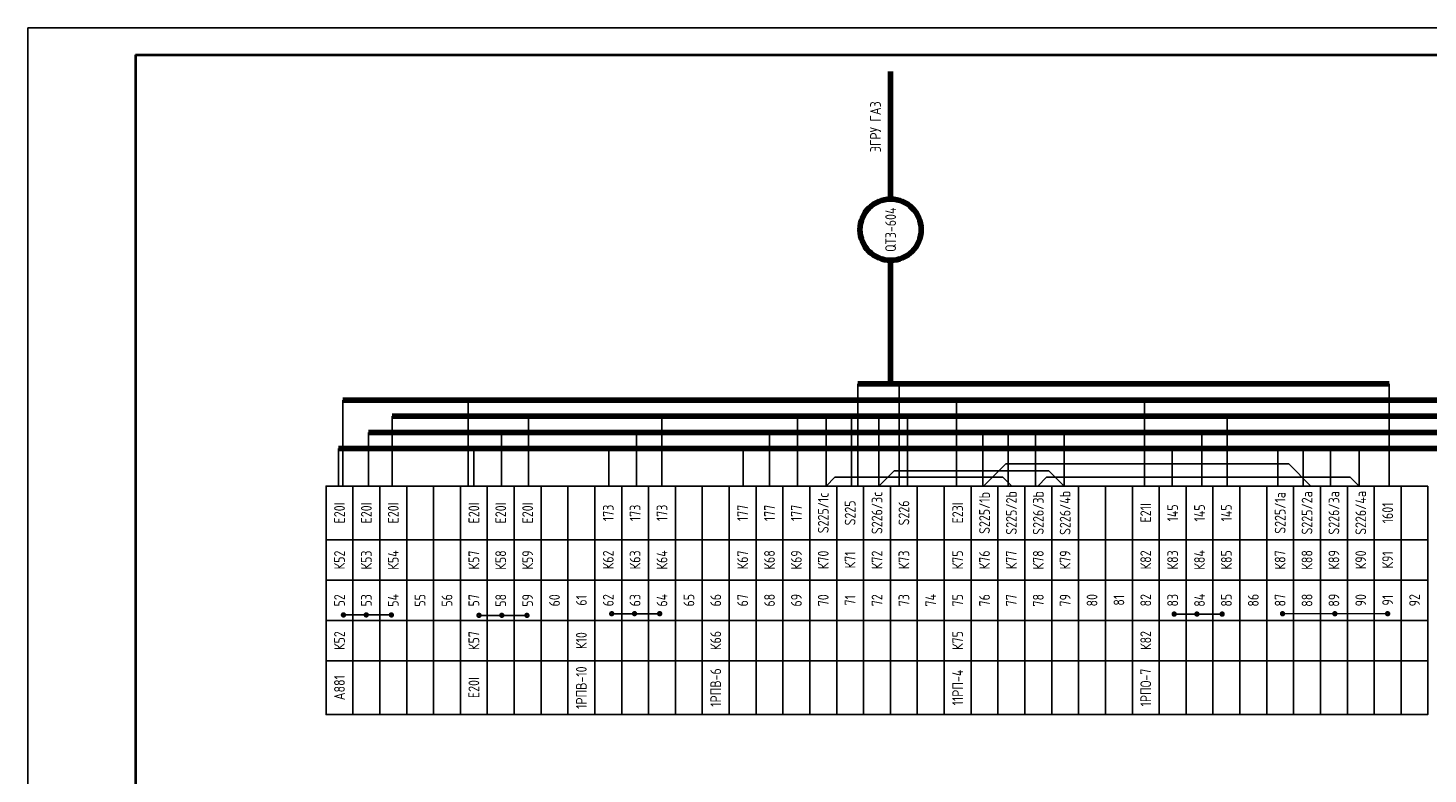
# Model space of a CAD drawing. Header units: millimetres. Extents: x 3972 to 7513, y 1417 to 2199.
# Tile 4 of 19: x 4843 to 5104, y 1937 to 2076. Entities that reach past the tile are written whole.
import ezdxf

# ---------------------------------------------------------------- set-up
doc = ezdxf.new("R2010")
doc.units = ezdxf.units.MM
doc.styles.add('SIMPLEX', font='GOST.ttf', dxfattribs={"height": 5})

msp = doc.modelspace()

# ---------------------------------------------------------------- linework, layer by layer
for p, q in [((4843.19, 1778.56), (4843.19, 2075.61)), ((4843.19, 2075.61), (5263.2, 2075.61)), ((4843.19, 1778.56), (4843.19, 2075.61)), ((4997.55, 1990.36), (4997.55, 2009.36)), ((5005.25, 1990.36), (5005.25, 2009.36)), ((5096.39, 1990.36), (5096.39, 2009.36)), ((4901.74, 1990.34), (4901.74, 2006.36)), ((4925.06, 1990.34), (4925.06, 2006.36)), ((5015.94, 1990.36), (5015.94, 2006.39)), ((5050.93, 1990.36), (5050.93, 2006.39)), ((4910.95, 2003.34), (4910.95, 1990.34)), ((4936.32, 2003.34), (4936.32, 1990.34)), ((4961.12, 2003.36), (4961.12, 1990.36)), ((4986.35, 2003.36), (4986.35, 1990.36)), ((4991.69, 1990.36), (4991.69, 2003.35)), ((4996.38, 1990.36), (4996.38, 2003.35)), ((5001.46, 1990.36), (5001.46, 2003.35)), ((5006.79, 1990.36), (5006.79, 2003.35)), ((5066.3, 2003.36), (5066.3, 1990.36)), ((4906.55, 2000.34), (4906.55, 1990.34)), ((4931.25, 2000.34), (4931.25, 1990.34)), ((4956.37, 2000.36), (4956.37, 1990.36)), ((4981.15, 2000.36), (4981.15, 1990.36)), ((5020.83, 1990.36), (5020.83, 2000.35)), ((5025.53, 1990.36), (5025.53, 2000.35)), ((5030.6, 1990.36), (5030.6, 2000.35)), ((5035.94, 1990.36), (5035.94, 2000.35)), ((5061.58, 2000.36), (5061.58, 1990.36)), ((4900.96, 1997.34), (4900.96, 1990.34)), ((4926.14, 1997.34), (4926.14, 1990.34)), ((4951.22, 1997.36), (4951.22, 1990.36)), ((4976.22, 1997.36), (4976.22, 1990.36)), ((5056.04, 1997.36), (5056.04, 1990.36)), ((5075.71, 1990.36), (5075.71, 1997.36)), ((5080.4, 1990.36), (5080.4, 1997.36)), ((5085.48, 1990.36), (5085.48, 1997.36)), ((5090.81, 1990.36), (5090.81, 1997.36)), ((5001.46, 1990.36), (5004.31, 1993.22)), ((5004.31, 1993.22), (5033.09, 1993.22)), ((5020.98, 1990.36), (5025.12, 1994.5)), ((5025.12, 1994.5), (5077.73, 1994.5)), ((5033.09, 1993.22), (5035.94, 1990.36)), ((5077.73, 1994.5), (5081.86, 1990.36)), ((4991.69, 1990.36), (4993.32, 1991.99)), ((4993.32, 1991.99), (5024.57, 1991.99)), ((5024.57, 1991.99), (5026.2, 1990.36)), ((5031.05, 1990.36), (5032.68, 1991.99)), ((5032.68, 1991.99), (5089.18, 1991.99)), ((5034.31, 1991.99), (5035.94, 1990.36)), ((5089.18, 1991.99), (5090.81, 1990.36)), ((4951.78, 1966.6), (4960.7, 1966.6)), ((5056.42, 1966.53), (5065.34, 1966.53)), ((5076.58, 1966.6), (5096.13, 1966.61)), ((4901.87, 1966.37), (4910.79, 1966.37)), ((4927.1, 1966.29), (4936.02, 1966.29))]:
    msp.add_line(p, q)
at = {"lineweight": 40}
msp.add_line((4863.19, 2070.61), (5258.29, 2070.61), dxfattribs=at)
at = {"linetype": 'Continuous', "lineweight": 40}
msp.add_line((4863.19, 2070.61), (4863.19, 1783.61), dxfattribs=at)
at = {"lineweight": 80}
for p, q in [((5003.67, 2043.77), (5003.67, 2067.52)), ((5003.67, 2009.36), (5003.67, 2032.37)), ((4997.55, 2009.36), (5096.39, 2009.36)), ((5167.37, 2006.36), (4901.74, 2006.36)), ((5164.37, 2003.36), (4910.95, 2003.34)), ((5161.37, 2000.36), (4906.55, 2000.34)), ((5158.37, 1997.36), (4900.96, 1997.34))]:
    msp.add_line(p, q, dxfattribs=at)
for points in [[(4903.64, 1990.34), (4903.64, 1980.34), (4898.64, 1980.34), (4898.64, 1990.34)], [(4908.64, 1990.34), (4908.64, 1980.34), (4903.64, 1980.34), (4903.64, 1990.34)], [(4913.64, 1990.34), (4913.64, 1980.34), (4908.64, 1980.34), (4908.64, 1990.34)], [(4918.64, 1990.34), (4918.64, 1980.34), (4913.64, 1980.34), (4913.64, 1990.34)], [(4923.64, 1990.34), (4923.64, 1980.34), (4918.64, 1980.34), (4918.64, 1990.34)], [(4928.64, 1990.34), (4928.64, 1980.34), (4923.64, 1980.34), (4923.64, 1990.34)], [(4928.64, 1990.34), (4928.64, 1980.34), (4923.64, 1980.34), (4923.64, 1990.34)], [(4933.64, 1990.34), (4933.64, 1980.34), (4928.64, 1980.34), (4928.64, 1990.34)], [(4938.64, 1990.34), (4938.64, 1980.34), (4933.64, 1980.34), (4933.64, 1990.34)], [(4943.64, 1990.34), (4943.64, 1980.34), (4938.64, 1980.34), (4938.64, 1990.34)], [(4948.64, 1990.34), (4948.64, 1980.34), (4943.64, 1980.34), (4943.64, 1990.34)], [(4953.64, 1990.36), (4953.64, 1980.36), (4948.64, 1980.36), (4948.64, 1990.36)], [(4958.64, 1990.36), (4958.64, 1980.36), (4953.64, 1980.36), (4953.64, 1990.36)], [(4958.64, 1990.36), (4958.64, 1980.36), (4953.64, 1980.36), (4953.64, 1990.36)], [(4963.64, 1990.36), (4963.64, 1980.36), (4958.64, 1980.36), (4958.64, 1990.36)], [(4968.64, 1990.36), (4968.64, 1980.36), (4963.64, 1980.36), (4963.64, 1990.36)], [(4973.64, 1990.36), (4973.64, 1980.36), (4968.64, 1980.36), (4968.64, 1990.36)], [(4978.64, 1990.36), (4978.64, 1980.36), (4973.64, 1980.36), (4973.64, 1990.36)], [(4983.64, 1990.36), (4983.64, 1980.36), (4978.64, 1980.36), (4978.64, 1990.36)], [(4988.64, 1990.36), (4988.64, 1980.36), (4983.64, 1980.36), (4983.64, 1990.36)], [(4988.64, 1990.36), (4988.64, 1980.36), (4983.64, 1980.36), (4983.64, 1990.36)], [(4993.64, 1990.36), (4993.64, 1980.36), (4988.64, 1980.36), (4988.64, 1990.36)], [(4998.64, 1990.36), (4998.64, 1980.36), (4993.64, 1980.36), (4993.64, 1990.36)], [(4998.64, 1990.36), (4998.64, 1980.36), (4993.64, 1980.36), (4993.64, 1990.36)], [(5003.64, 1990.36), (5003.64, 1980.36), (4998.64, 1980.36), (4998.64, 1990.36)], [(5008.64, 1990.36), (5008.64, 1980.36), (5003.64, 1980.36), (5003.64, 1990.36)], [(5013.64, 1990.36), (5013.64, 1980.36), (5008.64, 1980.36), (5008.64, 1990.36)], [(5018.64, 1990.36), (5018.64, 1980.36), (5013.64, 1980.36), (5013.64, 1990.36)], [(5023.64, 1990.36), (5023.64, 1980.36), (5018.64, 1980.36), (5018.64, 1990.36)], [(5028.64, 1990.36), (5028.64, 1980.36), (5023.64, 1980.36), (5023.64, 1990.36)], [(5033.64, 1990.36), (5033.64, 1980.36), (5028.64, 1980.36), (5028.64, 1990.36)], [(5038.64, 1990.36), (5038.64, 1980.36), (5033.64, 1980.36), (5033.64, 1990.36)], [(5043.64, 1990.36), (5043.64, 1980.36), (5038.64, 1980.36), (5038.64, 1990.36)], [(5048.64, 1990.36), (5048.64, 1980.36), (5043.64, 1980.36), (5043.64, 1990.36)], [(5053.64, 1990.36), (5053.64, 1980.36), (5048.64, 1980.36), (5048.64, 1990.36)], [(5058.64, 1990.36), (5058.64, 1980.36), (5053.64, 1980.36), (5053.64, 1990.36)], [(5058.64, 1990.36), (5058.64, 1980.36), (5053.64, 1980.36), (5053.64, 1990.36)], [(5063.64, 1990.36), (5063.64, 1980.36), (5058.64, 1980.36), (5058.64, 1990.36)], [(5068.64, 1990.36), (5068.64, 1980.36), (5063.64, 1980.36), (5063.64, 1990.36)], [(5068.64, 1990.36), (5068.64, 1980.36), (5063.64, 1980.36), (5063.64, 1990.36)], [(5073.64, 1990.36), (5073.64, 1980.36), (5068.64, 1980.36), (5068.64, 1990.36)], [(5078.64, 1990.36), (5078.64, 1980.36), (5073.64, 1980.36), (5073.64, 1990.36)], [(5078.64, 1990.36), (5078.64, 1980.36), (5073.64, 1980.36), (5073.64, 1990.36)], [(5083.64, 1990.36), (5083.64, 1980.36), (5078.64, 1980.36), (5078.64, 1990.36)], [(5088.64, 1990.36), (5088.64, 1980.36), (5083.64, 1980.36), (5083.64, 1990.36)], [(5088.64, 1990.36), (5088.64, 1980.36), (5083.64, 1980.36), (5083.64, 1990.36)], [(5093.64, 1990.36), (5093.64, 1980.36), (5088.64, 1980.36), (5088.64, 1990.36)], [(5098.64, 1990.36), (5098.64, 1980.36), (5093.64, 1980.36), (5093.64, 1990.36)], [(5103.64, 1990.36), (5103.64, 1980.36), (5098.64, 1980.36), (5098.64, 1990.36)], [(4903.64, 1972.84), (4903.64, 1980.34), (4898.64, 1980.34), (4898.64, 1972.84)], [(4908.64, 1972.84), (4908.64, 1980.34), (4903.64, 1980.34), (4903.64, 1972.84)], [(4913.64, 1972.84), (4913.64, 1980.34), (4908.64, 1980.34), (4908.64, 1972.84)], [(4918.64, 1972.84), (4918.64, 1980.34), (4913.64, 1980.34), (4913.64, 1972.84)], [(4923.64, 1972.84), (4923.64, 1980.34), (4918.64, 1980.34), (4918.64, 1972.84)], [(4928.64, 1972.84), (4928.64, 1980.34), (4923.64, 1980.34), (4923.64, 1972.84)], [(4928.64, 1972.84), (4928.64, 1980.34), (4923.64, 1980.34), (4923.64, 1972.84)], [(4933.64, 1972.84), (4933.64, 1980.34), (4928.64, 1980.34), (4928.64, 1972.84)], [(4938.64, 1972.84), (4938.64, 1980.34), (4933.64, 1980.34), (4933.64, 1972.84)], [(4943.64, 1972.84), (4943.64, 1980.34), (4938.64, 1980.34), (4938.64, 1972.84)], [(4948.64, 1972.84), (4948.64, 1980.34), (4943.64, 1980.34), (4943.64, 1972.84)], [(4953.64, 1972.86), (4953.64, 1980.36), (4948.64, 1980.36), (4948.64, 1972.86)], [(4958.64, 1972.86), (4958.64, 1980.36), (4953.64, 1980.36), (4953.64, 1972.86)], [(4958.64, 1972.86), (4958.64, 1980.36), (4953.64, 1980.36), (4953.64, 1972.86)], [(4963.64, 1972.86), (4963.64, 1980.36), (4958.64, 1980.36), (4958.64, 1972.86)], [(4968.64, 1972.86), (4968.64, 1980.36), (4963.64, 1980.36), (4963.64, 1972.86)], [(4973.64, 1972.86), (4973.64, 1980.36), (4968.64, 1980.36), (4968.64, 1972.86)], [(4978.64, 1972.86), (4978.64, 1980.36), (4973.64, 1980.36), (4973.64, 1972.86)], [(4983.64, 1972.86), (4983.64, 1980.36), (4978.64, 1980.36), (4978.64, 1972.86)], [(4988.64, 1972.86), (4988.64, 1980.36), (4983.64, 1980.36), (4983.64, 1972.86)], [(4988.64, 1972.86), (4988.64, 1980.36), (4983.64, 1980.36), (4983.64, 1972.86)], [(4993.64, 1972.86), (4993.64, 1980.36), (4988.64, 1980.36), (4988.64, 1972.86)], [(4993.64, 1972.86), (4993.64, 1980.36), (4988.64, 1980.36), (4988.64, 1972.86)], [(4998.64, 1972.86), (4998.64, 1980.36), (4993.64, 1980.36), (4993.64, 1972.86)], [(4998.64, 1972.86), (4998.64, 1980.36), (4993.64, 1980.36), (4993.64, 1972.86)], [(4998.64, 1972.86), (4998.64, 1980.36), (4993.64, 1980.36), (4993.64, 1972.86)], [(5003.64, 1972.86), (5003.64, 1980.36), (4998.64, 1980.36), (4998.64, 1972.86)], [(5008.64, 1972.86), (5008.64, 1980.36), (5003.64, 1980.36), (5003.64, 1972.86)], [(5013.64, 1972.86), (5013.64, 1980.36), (5008.64, 1980.36), (5008.64, 1972.86)], [(5018.64, 1972.86), (5018.64, 1980.36), (5013.64, 1980.36), (5013.64, 1972.86)], [(5023.64, 1972.86), (5023.64, 1980.36), (5018.64, 1980.36), (5018.64, 1972.86)], [(5028.64, 1972.86), (5028.64, 1980.36), (5023.64, 1980.36), (5023.64, 1972.86)], [(5033.64, 1972.86), (5033.64, 1980.36), (5028.64, 1980.36), (5028.64, 1972.86)], [(5038.64, 1972.86), (5038.64, 1980.36), (5033.64, 1980.36), (5033.64, 1972.86)], [(5043.64, 1972.86), (5043.64, 1980.36), (5038.64, 1980.36), (5038.64, 1972.86)], [(5048.64, 1972.86), (5048.64, 1980.36), (5043.64, 1980.36), (5043.64, 1972.86)], [(5053.64, 1972.86), (5053.64, 1980.36), (5048.64, 1980.36), (5048.64, 1972.86)], [(5058.64, 1972.86), (5058.64, 1980.36), (5053.64, 1980.36), (5053.64, 1972.86)], [(5063.64, 1972.86), (5063.64, 1980.36), (5058.64, 1980.36), (5058.64, 1972.86)], [(5068.64, 1972.86), (5068.64, 1980.36), (5063.64, 1980.36), (5063.64, 1972.86)], [(5068.64, 1972.86), (5068.64, 1980.36), (5063.64, 1980.36), (5063.64, 1972.86)], [(5073.64, 1972.86), (5073.64, 1980.36), (5068.64, 1980.36), (5068.64, 1972.86)], [(5078.64, 1972.86), (5078.64, 1980.36), (5073.64, 1980.36), (5073.64, 1972.86)], [(5078.64, 1972.86), (5078.64, 1980.36), (5073.64, 1980.36), (5073.64, 1972.86)], [(5083.64, 1972.86), (5083.64, 1980.36), (5078.64, 1980.36), (5078.64, 1972.86)], [(5088.64, 1972.86), (5088.64, 1980.36), (5083.64, 1980.36), (5083.64, 1972.86)], [(5088.64, 1972.86), (5088.64, 1980.36), (5083.64, 1980.36), (5083.64, 1972.86)], [(5093.64, 1972.86), (5093.64, 1980.36), (5088.64, 1980.36), (5088.64, 1972.86)], [(5098.64, 1972.86), (5098.64, 1980.36), (5093.64, 1980.36), (5093.64, 1972.86)], [(5103.64, 1972.86), (5103.64, 1980.36), (5098.64, 1980.36), (5098.64, 1972.86)], [(4903.64, 1965.34), (4903.64, 1972.84), (4898.64, 1972.84), (4898.64, 1965.34)], [(4908.64, 1965.34), (4908.64, 1972.84), (4903.64, 1972.84), (4903.64, 1965.34)], [(4913.64, 1965.34), (4913.64, 1972.84), (4908.64, 1972.84), (4908.64, 1965.34)], [(4918.64, 1965.34), (4918.64, 1972.84), (4913.64, 1972.84), (4913.64, 1965.34)], [(4923.64, 1965.34), (4923.64, 1972.84), (4918.64, 1972.84), (4918.64, 1965.34)], [(4928.64, 1965.34), (4928.64, 1972.84), (4923.64, 1972.84), (4923.64, 1965.34)], [(4933.64, 1965.34), (4933.64, 1972.84), (4928.64, 1972.84), (4928.64, 1965.34)], [(4938.64, 1965.34), (4938.64, 1972.84), (4933.64, 1972.84), (4933.64, 1965.34)], [(4943.64, 1965.34), (4943.64, 1972.84), (4938.64, 1972.84), (4938.64, 1965.34)], [(4948.64, 1965.34), (4948.64, 1972.84), (4943.64, 1972.84), (4943.64, 1965.34)], [(4953.64, 1965.36), (4953.64, 1972.86), (4948.64, 1972.86), (4948.64, 1965.36)], [(4958.64, 1965.36), (4958.64, 1972.86), (4953.64, 1972.86), (4953.64, 1965.36)], [(4963.64, 1965.36), (4963.64, 1972.86), (4958.64, 1972.86), (4958.64, 1965.36)], [(4968.64, 1965.36), (4968.64, 1972.86), (4963.64, 1972.86), (4963.64, 1965.36)], [(4973.64, 1965.36), (4973.64, 1972.86), (4968.64, 1972.86), (4968.64, 1965.36)], [(4978.64, 1965.36), (4978.64, 1972.86), (4973.64, 1972.86), (4973.64, 1965.36)], [(4983.64, 1965.36), (4983.64, 1972.86), (4978.64, 1972.86), (4978.64, 1965.36)], [(4988.64, 1965.36), (4988.64, 1972.86), (4983.64, 1972.86), (4983.64, 1965.36)], [(4993.64, 1965.36), (4993.64, 1972.86), (4988.64, 1972.86), (4988.64, 1965.36)], [(4998.64, 1965.36), (4998.64, 1972.86), (4993.64, 1972.86), (4993.64, 1965.36)], [(5003.64, 1965.36), (5003.64, 1972.86), (4998.64, 1972.86), (4998.64, 1965.36)], [(5008.64, 1965.36), (5008.64, 1972.86), (5003.64, 1972.86), (5003.64, 1965.36)], [(5013.64, 1965.36), (5013.64, 1972.86), (5008.64, 1972.86), (5008.64, 1965.36)], [(5018.64, 1965.36), (5018.64, 1972.86), (5013.64, 1972.86), (5013.64, 1965.36)], [(5023.64, 1965.36), (5023.64, 1972.86), (5018.64, 1972.86), (5018.64, 1965.36)], [(5028.64, 1965.36), (5028.64, 1972.86), (5023.64, 1972.86), (5023.64, 1965.36)], [(5033.64, 1965.36), (5033.64, 1972.86), (5028.64, 1972.86), (5028.64, 1965.36)], [(5038.64, 1965.36), (5038.64, 1972.86), (5033.64, 1972.86), (5033.64, 1965.36)], [(5043.64, 1965.36), (5043.64, 1972.86), (5038.64, 1972.86), (5038.64, 1965.36)], [(5048.64, 1965.36), (5048.64, 1972.86), (5043.64, 1972.86), (5043.64, 1965.36)], [(5053.64, 1965.36), (5053.64, 1972.86), (5048.64, 1972.86), (5048.64, 1965.36)], [(5058.64, 1965.36), (5058.64, 1972.86), (5053.64, 1972.86), (5053.64, 1965.36)], [(5063.64, 1965.36), (5063.64, 1972.86), (5058.64, 1972.86), (5058.64, 1965.36)], [(5068.64, 1965.36), (5068.64, 1972.86), (5063.64, 1972.86), (5063.64, 1965.36)], [(5073.64, 1965.36), (5073.64, 1972.86), (5068.64, 1972.86), (5068.64, 1965.36)], [(5078.64, 1965.36), (5078.64, 1972.86), (5073.64, 1972.86), (5073.64, 1965.36)], [(5083.64, 1965.36), (5083.64, 1972.86), (5078.64, 1972.86), (5078.64, 1965.36)], [(5088.64, 1965.36), (5088.64, 1972.86), (5083.64, 1972.86), (5083.64, 1965.36)], [(5093.64, 1965.36), (5093.64, 1972.86), (5088.64, 1972.86), (5088.64, 1965.36)], [(5098.64, 1965.36), (5098.64, 1972.86), (5093.64, 1972.86), (5093.64, 1965.36)], [(5103.64, 1965.36), (5103.64, 1972.86), (5098.64, 1972.86), (5098.64, 1965.36)], [(4903.64, 1957.84), (4903.64, 1965.34), (4898.64, 1965.34), (4898.64, 1957.84)], [(4908.64, 1957.84), (4908.64, 1965.34), (4903.64, 1965.34), (4903.64, 1957.84)], [(4913.64, 1957.84), (4913.64, 1965.34), (4908.64, 1965.34), (4908.64, 1957.84)], [(4918.64, 1957.84), (4918.64, 1965.34), (4913.64, 1965.34), (4913.64, 1957.84)], [(4923.64, 1957.84), (4923.64, 1965.34), (4918.64, 1965.34), (4918.64, 1957.84)], [(4928.64, 1957.84), (4928.64, 1965.34), (4923.64, 1965.34), (4923.64, 1957.84)], [(4928.64, 1957.84), (4928.64, 1965.34), (4923.64, 1965.34), (4923.64, 1957.84)], [(4933.64, 1957.84), (4933.64, 1965.34), (4928.64, 1965.34), (4928.64, 1957.84)], [(4938.64, 1957.84), (4938.64, 1965.34), (4933.64, 1965.34), (4933.64, 1957.84)], [(4943.64, 1957.84), (4943.64, 1965.34), (4938.64, 1965.34), (4938.64, 1957.84)], [(4948.64, 1957.84), (4948.64, 1965.34), (4943.64, 1965.34), (4943.64, 1957.84)], [(4953.64, 1957.86), (4953.64, 1965.36), (4948.64, 1965.36), (4948.64, 1957.86)], [(4958.64, 1957.86), (4958.64, 1965.36), (4953.64, 1965.36), (4953.64, 1957.86)], [(4963.64, 1957.86), (4963.64, 1965.36), (4958.64, 1965.36), (4958.64, 1957.86)], [(4968.64, 1957.86), (4968.64, 1965.36), (4963.64, 1965.36), (4963.64, 1957.86)], [(4973.64, 1957.86), (4973.64, 1965.36), (4968.64, 1965.36), (4968.64, 1957.86)], [(4978.64, 1957.86), (4978.64, 1965.36), (4973.64, 1965.36), (4973.64, 1957.86)], [(4983.64, 1957.86), (4983.64, 1965.36), (4978.64, 1965.36), (4978.64, 1957.86)], [(4988.64, 1957.86), (4988.64, 1965.36), (4983.64, 1965.36), (4983.64, 1957.86)], [(4993.64, 1957.86), (4993.64, 1965.36), (4988.64, 1965.36), (4988.64, 1957.86)], [(4998.64, 1957.86), (4998.64, 1965.36), (4993.64, 1965.36), (4993.64, 1957.86)], [(5003.64, 1957.86), (5003.64, 1965.36), (4998.64, 1965.36), (4998.64, 1957.86)], [(5008.64, 1957.86), (5008.64, 1965.36), (5003.64, 1965.36), (5003.64, 1957.86)], [(5013.64, 1957.86), (5013.64, 1965.36), (5008.64, 1965.36), (5008.64, 1957.86)], [(5018.64, 1957.86), (5018.64, 1965.36), (5013.64, 1965.36), (5013.64, 1957.86)], [(5023.64, 1957.86), (5023.64, 1965.36), (5018.64, 1965.36), (5018.64, 1957.86)], [(5028.64, 1957.86), (5028.64, 1965.36), (5023.64, 1965.36), (5023.64, 1957.86)], [(5033.64, 1957.86), (5033.64, 1965.36), (5028.64, 1965.36), (5028.64, 1957.86)], [(5038.64, 1957.86), (5038.64, 1965.36), (5033.64, 1965.36), (5033.64, 1957.86)], [(5043.64, 1957.86), (5043.64, 1965.36), (5038.64, 1965.36), (5038.64, 1957.86)], [(5048.64, 1957.86), (5048.64, 1965.36), (5043.64, 1965.36), (5043.64, 1957.86)], [(5053.64, 1957.86), (5053.64, 1965.36), (5048.64, 1965.36), (5048.64, 1957.86)], [(5058.64, 1957.86), (5058.64, 1965.36), (5053.64, 1965.36), (5053.64, 1957.86)], [(5063.64, 1957.86), (5063.64, 1965.36), (5058.64, 1965.36), (5058.64, 1957.86)], [(5068.64, 1957.86), (5068.64, 1965.36), (5063.64, 1965.36), (5063.64, 1957.86)], [(5073.64, 1957.86), (5073.64, 1965.36), (5068.64, 1965.36), (5068.64, 1957.86)], [(5078.64, 1957.86), (5078.64, 1965.36), (5073.64, 1965.36), (5073.64, 1957.86)], [(5083.64, 1957.86), (5083.64, 1965.36), (5078.64, 1965.36), (5078.64, 1957.86)], [(5088.64, 1957.86), (5088.64, 1965.36), (5083.64, 1965.36), (5083.64, 1957.86)], [(5093.64, 1957.86), (5093.64, 1965.36), (5088.64, 1965.36), (5088.64, 1957.86)], [(5098.64, 1957.86), (5098.64, 1965.36), (5093.64, 1965.36), (5093.64, 1957.86)], [(5103.64, 1957.86), (5103.64, 1965.36), (5098.64, 1965.36), (5098.64, 1957.86)], [(4903.64, 1957.84), (4903.64, 1947.84), (4898.64, 1947.84), (4898.64, 1957.84)], [(4908.64, 1957.84), (4908.64, 1947.84), (4903.64, 1947.84), (4903.64, 1957.84)], [(4913.64, 1957.84), (4913.64, 1947.84), (4908.64, 1947.84), (4908.64, 1957.84)], [(4918.64, 1957.84), (4918.64, 1947.84), (4913.64, 1947.84), (4913.64, 1957.84)], [(4923.64, 1957.84), (4923.64, 1947.84), (4918.64, 1947.84), (4918.64, 1957.84)], [(4928.64, 1957.84), (4928.64, 1947.84), (4923.64, 1947.84), (4923.64, 1957.84)], [(4928.64, 1957.84), (4928.64, 1947.84), (4923.64, 1947.84), (4923.64, 1957.84)], [(4933.64, 1957.84), (4933.64, 1947.84), (4928.64, 1947.84), (4928.64, 1957.84)], [(4938.64, 1957.84), (4938.64, 1947.84), (4933.64, 1947.84), (4933.64, 1957.84)], [(4943.64, 1957.84), (4943.64, 1947.84), (4938.64, 1947.84), (4938.64, 1957.84)], [(4948.64, 1957.84), (4948.64, 1947.84), (4943.64, 1947.84), (4943.64, 1957.84)], [(4953.64, 1957.86), (4953.64, 1947.86), (4948.64, 1947.86), (4948.64, 1957.86)], [(4958.64, 1957.86), (4958.64, 1947.86), (4953.64, 1947.86), (4953.64, 1957.86)], [(4963.64, 1957.86), (4963.64, 1947.86), (4958.64, 1947.86), (4958.64, 1957.86)], [(4968.64, 1957.86), (4968.64, 1947.86), (4963.64, 1947.86), (4963.64, 1957.86)], [(4973.64, 1957.86), (4973.64, 1947.86), (4968.64, 1947.86), (4968.64, 1957.86)], [(4978.64, 1957.86), (4978.64, 1947.86), (4973.64, 1947.86), (4973.64, 1957.86)], [(4983.64, 1957.86), (4983.64, 1947.86), (4978.64, 1947.86), (4978.64, 1957.86)], [(4988.64, 1957.86), (4988.64, 1947.86), (4983.64, 1947.86), (4983.64, 1957.86)], [(4993.64, 1957.86), (4993.64, 1947.86), (4988.64, 1947.86), (4988.64, 1957.86)], [(4998.64, 1957.86), (4998.64, 1947.86), (4993.64, 1947.86), (4993.64, 1957.86)], [(5003.64, 1957.86), (5003.64, 1947.86), (4998.64, 1947.86), (4998.64, 1957.86)], [(5008.64, 1957.86), (5008.64, 1947.86), (5003.64, 1947.86), (5003.64, 1957.86)], [(5013.64, 1957.86), (5013.64, 1947.86), (5008.64, 1947.86), (5008.64, 1957.86)], [(5018.64, 1957.86), (5018.64, 1947.86), (5013.64, 1947.86), (5013.64, 1957.86)], [(5023.64, 1957.86), (5023.64, 1947.86), (5018.64, 1947.86), (5018.64, 1957.86)], [(5028.64, 1957.86), (5028.64, 1947.86), (5023.64, 1947.86), (5023.64, 1957.86)], [(5033.64, 1957.86), (5033.64, 1947.86), (5028.64, 1947.86), (5028.64, 1957.86)], [(5038.64, 1957.86), (5038.64, 1947.86), (5033.64, 1947.86), (5033.64, 1957.86)], [(5043.64, 1957.86), (5043.64, 1947.86), (5038.64, 1947.86), (5038.64, 1957.86)], [(5048.64, 1957.86), (5048.64, 1947.86), (5043.64, 1947.86), (5043.64, 1957.86)], [(5053.64, 1957.86), (5053.64, 1947.86), (5048.64, 1947.86), (5048.64, 1957.86)], [(5058.64, 1957.86), (5058.64, 1947.86), (5053.64, 1947.86), (5053.64, 1957.86)], [(5063.64, 1957.86), (5063.64, 1947.86), (5058.64, 1947.86), (5058.64, 1957.86)], [(5068.64, 1957.86), (5068.64, 1947.86), (5063.64, 1947.86), (5063.64, 1957.86)], [(5073.64, 1957.86), (5073.64, 1947.86), (5068.64, 1947.86), (5068.64, 1957.86)], [(5078.64, 1957.86), (5078.64, 1947.86), (5073.64, 1947.86), (5073.64, 1957.86)], [(5083.64, 1957.86), (5083.64, 1947.86), (5078.64, 1947.86), (5078.64, 1957.86)], [(5088.64, 1957.86), (5088.64, 1947.86), (5083.64, 1947.86), (5083.64, 1957.86)], [(5093.64, 1957.86), (5093.64, 1947.86), (5088.64, 1947.86), (5088.64, 1957.86)], [(5098.64, 1957.86), (5098.64, 1947.86), (5093.64, 1947.86), (5093.64, 1957.86)], [(5103.64, 1957.86), (5103.64, 1947.86), (5098.64, 1947.86), (5098.64, 1957.86)]]:
    msp.add_lwpolyline(points, close=True)
at = {"const_width": 0.45}
for points in [[(4901.6, 1966.37, 1), (4902.15, 1966.37, 1)], [(4905.84, 1966.38, 1), (4906.39, 1966.38, 1)], [(4910.52, 1966.37, 1), (4911.07, 1966.37, 1)], [(4926.82, 1966.29, 1), (4927.37, 1966.29, 1)], [(4931.06, 1966.3, 1), (4931.61, 1966.3, 1)], [(4935.74, 1966.29, 1), (4936.29, 1966.29, 1)], [(4951.51, 1966.6, 1), (4952.06, 1966.6, 1)], [(4955.75, 1966.61, 1), (4956.3, 1966.61, 1)], [(4960.43, 1966.6, 1), (4960.98, 1966.6, 1)], [(5056.15, 1966.53, 1), (5056.7, 1966.53, 1)], [(5060.38, 1966.54, 1), (5060.93, 1966.54, 1)], [(5065.07, 1966.53, 1), (5065.62, 1966.53, 1)], [(5076.31, 1966.6, 1), (5076.86, 1966.6, 1)], [(5086.04, 1966.6, 1), (5086.59, 1966.6, 1)], [(5095.86, 1966.6, 1), (5096.41, 1966.6, 1)]]:
    msp.add_lwpolyline(points, format="xyb", close=True, dxfattribs=at)
at = {"lineweight": 80}
msp.add_circle((5003.67, 2038.07), 5.7, dxfattribs=at)

# ---------------------------------------------------------------- texts
at = {"char_height": 2, "attachment_point": 5, "rotation": 90, "style": 'SIMPLEX'}
for s, insert, width in [('ЭГРУ ГА3', (5000.86, 2057.23), 25.4866), ('QТ3-604', (5003.67, 2038.07), 9.9109), ('S225/1c', (4991.14, 1985.36), 10), ('S226/3c', (5001.14, 1985.36), 10), ('S225/1b', (5021.14, 1985.36), 10), ('S225/2b', (5026.14, 1985.36), 10), ('S226/3b', (5031.14, 1985.36), 10), ('S226/4b', (5036.14, 1985.36), 10), ('S225/1а', (5076.14, 1985.36), 10), ('S225/2а', (5081.14, 1985.36), 10), ('S226/3а', (5086.14, 1985.36), 10), ('S226/4а', (5091.14, 1985.36), 10), ('Е20I', (4901.14, 1985.34), 10), ('Е20I', (4906.14, 1985.34), 10), ('Е20I', (4911.14, 1985.34), 10), ('Е20I', (4926.14, 1985.34), 10), ('Е20I', (4931.14, 1985.34), 10), ('Е20I', (4936.14, 1985.34), 10), ('173', (4951.14, 1985.36), 10), ('173', (4956.14, 1985.36), 10), ('173', (4961.14, 1985.36), 10), ('177', (4976.14, 1985.36), 10), ('177', (4981.14, 1985.36), 10), ('177', (4986.14, 1985.36), 10), ('S225', (4996.14, 1985.36), 10), ('S226', (5006.14, 1985.36), 10), ('E23I', (5016.14, 1985.36), 10), ('Е21I', (5051.14, 1985.36), 10), ('145', (5056.14, 1985.36), 10), ('145', (5061.14, 1985.36), 10), ('145', (5066.14, 1985.36), 10), ('1601', (5096.14, 1985.36), 10), ('К52', (4901.14, 1976.59), 7.5), ('К53', (4906.14, 1976.59), 7.5), ('К54', (4911.14, 1976.59), 7.5), ('К57', (4926.14, 1976.59), 7.5), ('К58', (4931.14, 1976.59), 7.5), ('К59', (4936.14, 1976.59), 7.5), ('К62', (4951.14, 1976.61), 7.5), ('К63', (4956.14, 1976.61), 7.5), ('К64', (4961.14, 1976.61), 7.5), ('К67', (4976.14, 1976.61), 7.5), ('К68', (4981.14, 1976.61), 7.5), ('К69', (4986.14, 1976.61), 7.5), ('К70', (4991.14, 1976.61), 7.5), ('К71', (4996.14, 1976.61), 7.5), ('К72', (5001.14, 1976.61), 7.5), ('К73', (5006.14, 1976.61), 7.5), ('К75', (5016.14, 1976.61), 7.5), ('К76', (5021.14, 1976.61), 7.5), ('К77', (5026.14, 1976.61), 7.5), ('К78', (5031.14, 1976.61), 7.5), ('К79', (5036.14, 1976.61), 7.5), ('К82', (5051.14, 1976.61), 7.5), ('К83', (5056.14, 1976.61), 7.5), ('К84', (5061.14, 1976.61), 7.5), ('К85', (5066.14, 1976.61), 7.5), ('К87', (5076.14, 1976.61), 7.5), ('К88', (5081.14, 1976.61), 7.5), ('К89', (5086.14, 1976.61), 7.5), ('К90', (5091.14, 1976.61), 7.5), ('К91', (5096.14, 1976.61), 7.5), ('52', (4901.14, 1969.09), 7.5), ('53', (4906.14, 1969.09), 7.5), ('54', (4911.14, 1969.09), 7.5), ('55', (4916.14, 1969.09), 7.5), ('56', (4921.14, 1969.09), 7.5), ('57', (4926.14, 1969.09), 7.5), ('58', (4931.14, 1969.09), 7.5), ('59', (4936.14, 1969.09), 7.5), ('60', (4941.14, 1969.09), 7.5), ('61', (4946.14, 1969.09), 7.5), ('62', (4951.14, 1969.11), 7.5), ('63', (4956.14, 1969.11), 7.5), ('64', (4961.14, 1969.11), 7.5), ('65', (4966.14, 1969.11), 7.5), ('66', (4971.14, 1969.11), 7.5), ('67', (4976.14, 1969.11), 7.5), ('68', (4981.14, 1969.11), 7.5), ('69', (4986.14, 1969.11), 7.5), ('70', (4991.14, 1969.11), 7.5), ('71', (4996.14, 1969.11), 7.5), ('72', (5001.14, 1969.11), 7.5), ('73', (5006.14, 1969.11), 7.5), ('74', (5011.14, 1969.11), 7.5), ('75', (5016.14, 1969.11), 7.5), ('76', (5021.14, 1969.11), 7.5), ('77', (5026.14, 1969.11), 7.5), ('78', (5031.14, 1969.11), 7.5), ('79', (5036.14, 1969.11), 7.5), ('80', (5041.14, 1969.11), 7.5), ('81', (5046.14, 1969.11), 7.5), ('82', (5051.14, 1969.11), 7.5), ('83', (5056.14, 1969.11), 7.5), ('84', (5061.14, 1969.11), 7.5), ('85', (5066.14, 1969.11), 7.5), ('86', (5071.14, 1969.11), 7.5), ('87', (5076.14, 1969.11), 7.5), ('88', (5081.14, 1969.11), 7.5), ('89', (5086.14, 1969.11), 7.5), ('90', (5091.14, 1969.11), 7.5), ('91', (5096.14, 1969.11), 7.5), ('92', (5101.14, 1969.11), 7.5), ('К52', (4901.14, 1961.59), 7.5), ('К57', (4926.14, 1961.59), 7.5), ('К10', (4946.14, 1961.59), 7.5), ('К66', (4971.14, 1961.61), 7.5), ('К75', (5016.14, 1961.61), 7.5), ('К82', (5051.14, 1961.61), 7.5), ('1РПВ-10', (4946.14, 1952.84), 10), ('1РПВ-6', (4971.14, 1952.86), 10), ('11РП-4', (5016.14, 1952.86), 10), ('1РПО-7', (5051.14, 1952.86), 10), ('А881', (4901.14, 1952.84), 10), ('E20I', (4926.14, 1952.84), 10)]:
    msp.add_mtext(s, dxfattribs=dict(at, insert=insert, width=width))

doc.saveas('drawing.dxf')
